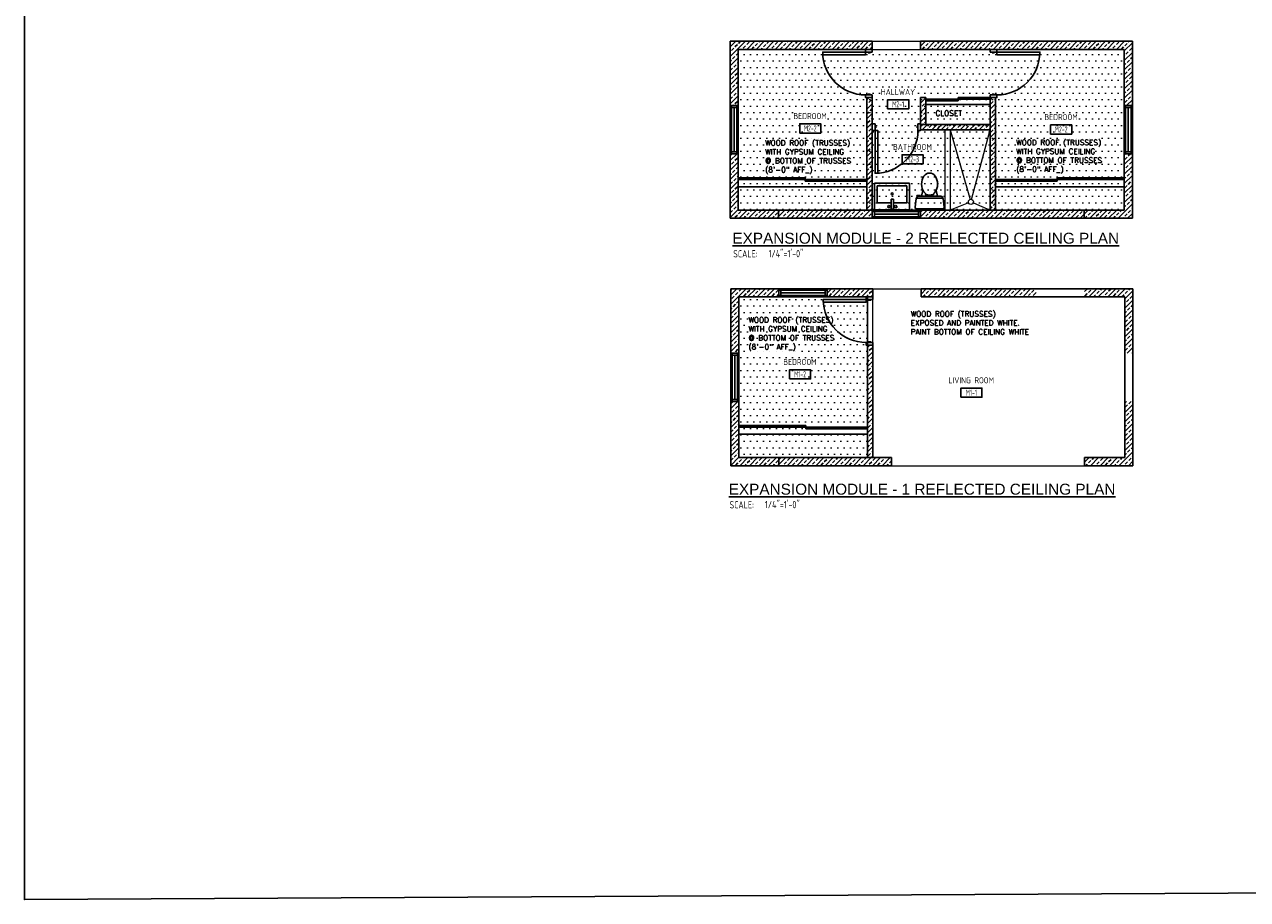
# Model space of a CAD drawing. Header units: inches. Extents: x -3803 to 30720, y -3756 to 4522.
# Tile 5 of 52: x 28593 to 29506, y -968 to -314. Entities that reach past the tile are written whole.
import ezdxf
from ezdxf.enums import TextEntityAlignment as Align

# ---------------------------------------------------------------- set-up
doc = ezdxf.new("R2010")
doc.units = ezdxf.units.IN
doc.header["$LTSCALE"] = 0.011
doc.header["$MEASUREMENT"] = 0
doc.linetypes.add('DASHED', pattern=[0.75, 0.5, -0.25])
doc.layers.get('0').update_dxf_attribs({"linetype": 'CONTINUOUS'})
doc.layers.get('Defpoints').update_dxf_attribs({"linetype": 'CONTINUOUS'})
for name, color, linetype in [('a-door', 2, 'CONTINUOUS'), ('FIXT', 8, 'CONTINUOUS'), ('G-SYMB', 1, 'CONTINUOUS'), ('Hatch-ExisWalls', 123, 'CONTINUOUS'), ('roof', 8, 'DASHED'), ('TEXT', 2, 'CONTINUOUS'), ('Walls', 5, 'CONTINUOUS')]:
    doc.layers.add(name, color=color, linetype=linetype)
doc.layers.add('DIM', color=4, linetype='CONTINUOUS', lineweight=13)
doc.styles.add('LAR', font='arial.ttf', dxfattribs={"height": 0.25})
doc.styles.add('MED', font='archstyl.shx', dxfattribs={"width": 0.8, "height": 0.125})
pattern_1 = [(0, (0, 19.24389424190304), (2.40625, 4.8125), [0, -4.8125])]
pattern_2 = [(45, (-19.32745017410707, -2720.423003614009), (-3.535533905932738, 3.535533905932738), []), (45, (-15.79191627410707, -2720.423003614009), (-3.535533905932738, 3.535533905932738), [2.5, -1.25])]
pattern_3 = [(45, (-18.96498607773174, -3499.399014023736), (-3.535533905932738, 3.535533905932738), []), (45, (-15.42945217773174, -3499.399014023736), (-3.535533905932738, 3.535533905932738), [2.5, -1.25])]

# ---------------------------------------------------------------- blocks, each defined once
blk = doc.blocks.new('*U5')
at = {"layer": 'a-door', "color": 2, "linetype": 'Continuous', "lineweight": -3}
for points in [[(2, 5), (4, 5), (4, 37), (2, 37)], [(2, 0), (0, 0), (0, 5), (2, 5)], [(2, 1.5), (2.5, 1.5), (2.5, 3), (2, 3)], [(34, 1.5), (33.5, 1.5), (33.5, 3), (34, 3)], [(34, 0), (36, 0), (36, 5), (34, 5)]]:
    blk.add_lwpolyline(points, close=True, dxfattribs=at)
at = {"layer": 'a-door', "color": 2, "linetype": 'Continuous', "lineweight": -3, "extrusion": (0, 0, -1)}
blk.add_arc((-2, 5), 32, 90, 180, dxfattribs=at)
blk = doc.blocks.new('A$C6F230B04')
at = {"ltscale": 48}
for p, q in [((0.8245002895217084, 18.90848391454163), (3.967940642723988e-09, 25.48698509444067)), ((20.80346801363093, 18.63257102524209), (0.9541245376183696, 18.63257102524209)), ((0.9922372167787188, 26.61134470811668), (20.74702643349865, 26.61134470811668)), ((2.04045035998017, 17.13257102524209), (1.03113153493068, 18.41411639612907)), ((20.70813211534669, 18.41411639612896), (19.69881329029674, 17.13257102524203)), ((21.7392636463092, 25.48698509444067), (20.91476336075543, 18.90848391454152)), ((3.977949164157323, 16.63257102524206), (1.477949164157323, 16.63257102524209)), ((19.69881329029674, 17.13257102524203), (2.04045035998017, 17.13257102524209)), ((5.956269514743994, 13.00324939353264), (4.903768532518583, 17.13257102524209)), ((15.78299413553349, 13.00324939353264), (16.8354951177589, 17.13257102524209))]:
    blk.add_line(p, q, dxfattribs=at)
for p, q in [((1.477949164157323, 17.13257102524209), (1.477949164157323, 16.63257102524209)), ((1.868855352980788, 17.13257102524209), (1.503820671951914, 17.13257102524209)), ((3.977949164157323, 17.13257102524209), (3.977949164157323, 16.63257102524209)), ((7.90369017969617, 15.45019969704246), (7.90369017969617, 16.08457497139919)), ((8.15369017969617, 16.33457497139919), (8.15369017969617, 16.33457497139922)), ((8.40369017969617, 15.8011839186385), (8.40369017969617, 16.08457497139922)), ((13.33557347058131, 15.8011839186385), (13.33557347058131, 16.08457497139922)), ((13.58557347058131, 16.33457497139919), (13.58557347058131, 16.33457497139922)), ((13.83557347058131, 15.45019969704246), (13.83557347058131, 16.08457497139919))]:
    blk.add_line(p, q)
for centre in [(8.15369017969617, 16.09396695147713), (13.58557347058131, 16.09396695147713)]:
    blk.add_circle(centre, 0.125)
for centre, radius, start, end in [((0.9922372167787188, 25.61134470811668), 1.000000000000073, 90, 187.1437757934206), ((1.816737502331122, 19.03284352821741), 0.9999999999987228, 187.1437757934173, 218.2232423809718), ((19.92252614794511, 19.03284352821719), 0.9999999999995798, 321.7767576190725, 352.8562242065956), ((20.74702643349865, 25.61134470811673), 1.000000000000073, 352.8562242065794, 90)]:
    blk.add_arc(centre, radius, start, end, dxfattribs=at)
for centre, start, end in [((8.15369017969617, 16.08457497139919), 90.00000000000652, 180), ((8.15369017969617, 16.08457497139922), 0, 90.00000000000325), ((13.58557347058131, 16.08457497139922), 89.99999999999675, 180), ((13.58557347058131, 16.08457497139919), 0, 89.99999999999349)]:
    blk.add_arc(centre, 0.25, start, end)
blk.add_ellipse((10.86963182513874, 8.247883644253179), major_axis=(0, 8.285400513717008), ratio=0.7241653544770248)
blk = doc.blocks.new('AINC-ROOMID')
at = {"layer": 'G-SYMB'}
blk.add_lwpolyline([(-0.2473152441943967, -0.3518933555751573), (0.2532671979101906, -0.3518933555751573), (0.2532671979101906, -0.1607061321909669), (-0.2473152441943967, -0.1607061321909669)], close=True, dxfattribs=at)
at = {"layer": 'G-SYMB', "color": 4, "linetype": 'Continuous', "style": 'MED', "oblique": -180, "text_generation_flag": 6}
for tag, p in [('%%UROOM-ID', (0, 0.2092985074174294)), ('%%USPAN', (0, 0))]:
    blk.add_attdef(tag, text='', height=0.125, rotation=180, dxfattribs=at).set_placement(p, align=Align.MIDDLE)
at = {"layer": 'G-SYMB', "color": 4, "linetype": 'Continuous', "style": 'MED', "text_generation_flag": 6, "width": 0.75}
blk.add_attdef('R-NUM', text='', height=0.125, rotation=180, dxfattribs=at).set_placement((0.002975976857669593, -0.2562997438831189), align=Align.MIDDLE)
blk = doc.blocks.new('AINC-TITLE')
at = {"layer": 'G-SYMB', "color": 4, "linetype": 'Continuous', "style": 'MED', "width": 0.75}
blk.add_text('SCALE:', height=0.125, dxfattribs=at).set_placement((-0.8802076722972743, -0.3073332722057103))
at = {"layer": 'G-SYMB', "color": 1, "linetype": 'Continuous', "style": 'LAR'}
blk.add_attdef('%%UDRAWING-TITLE', (-0.895149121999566, -0.07174532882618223), '', height=0.1875, dxfattribs=at)
at = {"layer": 'G-SYMB', "color": 4, "linetype": 'Continuous', "style": 'MED', "width": 0.75}
blk.add_attdef('SCALE', (-0.2765239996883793, -0.30362657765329), '', height=0.125, dxfattribs=at)
blk = doc.blocks.new('rcp')
h = blk.add_hatch()
h.set_pattern_fill('DOTS', color=1, scale=77)
h.set_pattern_definition(pattern_1)
h.paths.add_polyline_path([(27622.96415403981, 2410.811363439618), (27910.96415403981, 2410.811363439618), (27910.96415403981, 2290.811363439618), (27622.96415403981, 2290.811363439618)])
h = blk.add_hatch()
h.set_pattern_fill('DOTS', color=1, scale=77)
h.set_pattern_definition(pattern_1)
h.paths.add_polyline_path([(27623.32661813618, 2226.068770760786), (27719.32661813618, 2226.068770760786), (27719.32661813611, 2106.068770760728), (27623.32661813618, 2106.068770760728)])
at = {"color": 1}
for p, q in [((27722.96415403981, 2416.811363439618), (27758.96415403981, 2416.811363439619)), ((27776.96415403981, 2350.811363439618), (27776.96415403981, 2290.811363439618)), ((27780.96415403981, 2350.811363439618), (27780.96415403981, 2290.811363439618)), ((27780.96415403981, 2350.811363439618), (27796.03755794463, 2298.851048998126)), ((27797.05380734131, 2298.84634012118), (27810.96415403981, 2350.811363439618)), ((27794.71412913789, 2296.359070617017), (27780.96415403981, 2290.811363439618)), ((27798.36686055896, 2296.379318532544), (27810.96415403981, 2290.887866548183)), ((27723.32661813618, 2232.068770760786), (27759.32661813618, 2232.068770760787)), ((27719.32661813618, 2190.068770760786), (27719.32661813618, 2226.068770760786)), ((27723.32661813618, 2190.068770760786), (27723.32661813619, 2226.068770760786)), ((27737.32661813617, 2100.068770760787), (27881.32661813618, 2100.068770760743))]:
    blk.add_line(p, q, dxfattribs=at)
at = {"color": 4, "ltscale": 10}
blk.add_line((27622.96415403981, 2385.856832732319), (27622.96415403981, 2393.55290231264), dxfattribs=at)
at = {"color": 1}
for points in [[(27622.96415403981, 2410.811363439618), (27910.96415403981, 2410.811363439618), (27910.96415403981, 2290.811363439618), (27622.96415403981, 2290.811363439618), (27622.96415403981, 2410.811363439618)], [(27623.32661813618, 2226.068770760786), (27719.32661813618, 2226.068770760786), (27719.32661813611, 2106.068770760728), (27623.32661813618, 2106.068770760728), (27623.32661813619, 2226.068770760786)]]:
    blk.add_lwpolyline(points, dxfattribs=at)
blk.add_circle((27796.5370626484, 2296.988364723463), 1.928496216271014, dxfattribs=at)
at = {"layer": 'a-door', "color": 2, "linetype": 'Continuous', "lineweight": -3}
for p, q in [((27810.9641540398, 2373.561363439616), (27762.96415403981, 2373.561363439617)), ((27810.9641540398, 2374.811363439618), (27786.96415403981, 2374.811363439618)), ((27786.96415403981, 2374.811363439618), (27786.96415403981, 2372.311363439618)), ((27786.96415403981, 2372.311363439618), (27762.96415403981, 2372.311363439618)), ((27622.96415403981, 2314.811363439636), (27672.96415403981, 2314.811363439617)), ((27622.96415403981, 2313.561363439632), (27718.96415403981, 2313.561363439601)), ((27672.96415403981, 2314.811363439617), (27672.96415403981, 2312.311363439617)), ((27672.96415403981, 2312.311363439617), (27718.96415403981, 2312.3113634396)), ((27910.96415403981, 2313.561363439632), (27814.96415403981, 2313.561363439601)), ((27860.96415403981, 2312.311363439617), (27814.96415403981, 2312.3113634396)), ((27910.96415403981, 2314.811363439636), (27860.96415403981, 2314.811363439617)), ((27860.96415403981, 2314.811363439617), (27860.96415403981, 2312.311363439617)), ((27623.32661813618, 2130.068770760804), (27673.32661813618, 2130.068770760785)), ((27623.32661813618, 2128.8187707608), (27719.32661813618, 2128.818770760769)), ((27673.32661813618, 2130.068770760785), (27673.32661813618, 2127.568770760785)), ((27673.32661813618, 2127.568770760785), (27719.32661813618, 2127.568770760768))]:
    blk.add_line(p, q, dxfattribs=at)
at = {"layer": 'a-door'}
for p, q in [((27616.96415403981, 2368.811363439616), (27616.96415536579, 2332.811363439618)), ((27617.96415403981, 2367.311363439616), (27617.96415403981, 2332.81136543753)), ((27619.96415403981, 2367.311363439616), (27619.96415403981, 2334.31136543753)), ((27621.96415403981, 2367.311363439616), (27621.96415403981, 2332.81136543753)), ((27622.96415403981, 2368.811363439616), (27622.96415403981, 2332.811363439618)), ((27910.96415403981, 2368.811363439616), (27910.96415403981, 2332.811363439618)), ((27911.96415403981, 2367.311363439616), (27911.96415403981, 2332.81136543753)), ((27913.96415403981, 2367.311363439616), (27913.96415403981, 2334.31136543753)), ((27915.96415403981, 2367.311363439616), (27915.96415403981, 2332.81136543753)), ((27916.96415403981, 2368.811363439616), (27916.96415271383, 2332.811363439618)), ((27722.96415403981, 2290.811362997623), (27758.96415403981, 2290.811362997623)), ((27722.96415403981, 2284.811362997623), (27758.96415403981, 2284.811364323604)), ((27724.46415403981, 2289.811362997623), (27758.9641520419, 2289.811362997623)), ((27724.46415403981, 2287.811362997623), (27757.4641520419, 2287.811362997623)), ((27724.46415403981, 2285.811362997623), (27758.9641520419, 2285.811362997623)), ((27653.32661813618, 2232.068770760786), (27689.32661813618, 2232.068770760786)), ((27654.82661813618, 2231.068770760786), (27689.32661613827, 2231.068770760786)), ((27654.82661813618, 2229.068770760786), (27687.82661613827, 2229.068770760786)), ((27654.82661813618, 2227.068770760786), (27689.32661613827, 2227.068770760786)), ((27653.32661813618, 2226.068770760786), (27689.32661813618, 2226.068772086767)), ((27617.32661813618, 2184.068770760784), (27617.32661946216, 2148.068770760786)), ((27618.32661813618, 2182.568770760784), (27618.32661813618, 2148.068772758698)), ((27620.32661813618, 2182.568770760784), (27620.32661813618, 2149.568772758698)), ((27622.32661813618, 2182.568770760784), (27622.32661813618, 2148.068772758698)), ((27623.32661813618, 2184.068770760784), (27623.32661813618, 2148.068770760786))]:
    blk.add_line(p, q, dxfattribs=at)
for points in [[(27617.96415403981, 2368.811363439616), (27617.96415403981, 2367.311363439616), (27621.96415403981, 2367.311363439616), (27621.96415403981, 2368.811363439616)], [(27915.96415403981, 2368.811363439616), (27915.96415403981, 2367.311363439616), (27911.96415403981, 2367.311363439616), (27911.96415403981, 2368.811363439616)], [(27617.96415403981, 2334.31136543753), (27617.96415403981, 2332.81136543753), (27621.96415403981, 2332.81136543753), (27621.96415403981, 2334.31136543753)], [(27915.96415403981, 2334.31136543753), (27915.96415403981, 2332.81136543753), (27911.96415403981, 2332.81136543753), (27911.96415403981, 2334.31136543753)], [(27722.96415403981, 2285.811362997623), (27724.46415403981, 2285.811362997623), (27724.46415403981, 2289.811362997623), (27722.96415403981, 2289.811362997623)], [(27757.4641520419, 2285.811362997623), (27758.9641520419, 2285.811362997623), (27758.9641520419, 2289.811362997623), (27757.4641520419, 2289.811362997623)], [(27653.32661813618, 2227.068770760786), (27654.82661813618, 2227.068770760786), (27654.82661813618, 2231.068770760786), (27653.32661813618, 2231.068770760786)], [(27687.82661613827, 2227.068770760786), (27689.32661613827, 2227.068770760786), (27689.32661613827, 2231.068770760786), (27687.82661613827, 2231.068770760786)], [(27618.32661813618, 2184.068770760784), (27618.32661813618, 2182.568770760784), (27622.32661813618, 2182.568770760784), (27622.32661813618, 2184.068770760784)], [(27618.32661813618, 2149.568772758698), (27618.32661813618, 2148.068772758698), (27622.32661813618, 2148.068772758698), (27622.32661813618, 2149.568772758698)]]:
    blk.add_lwpolyline(points, close=True, dxfattribs=at)
at = {"layer": 'FIXT'}
for p, q in [((27724.63415693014, 2311.046193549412), (27750.63415693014, 2311.046193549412)), ((27724.63415693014, 2291.046193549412), (27724.63415693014, 2311.046193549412)), ((27726.63415693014, 2309.046193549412), (27748.63415693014, 2309.046193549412)), ((27726.63415693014, 2296.292219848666), (27726.63415693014, 2309.046193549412)), ((27748.63415693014, 2309.046193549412), (27748.63415693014, 2296.292219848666)), ((27750.63415693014, 2311.046193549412), (27750.63415693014, 2291.046193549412)), ((27750.63415693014, 2291.046193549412), (27724.63415693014, 2291.046193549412)), ((27737.08788900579, 2296.292219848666), (27726.63415693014, 2296.292219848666)), ((27737.08788900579, 2299.076147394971), (27737.08788900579, 2291.635604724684)), ((27738.68996421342, 2299.076147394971), (27737.08788900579, 2299.076147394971)), ((27737.08788900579, 2291.635604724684), (27738.68996421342, 2291.635604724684)), ((27738.68996421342, 2291.635604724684), (27738.68996421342, 2299.076147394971)), ((27748.63415693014, 2296.292219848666), (27738.68996421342, 2296.292219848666))]:
    blk.add_line(p, q, dxfattribs=at)
for centre, radius in [((27737.77448197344, 2302.968108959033), 0.6865929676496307), ((27735.37140658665, 2293.40992917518), 0.9154448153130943), ((27740.46363152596, 2293.40992917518), 0.9154448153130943)]:
    blk.add_circle(centre, radius, dxfattribs=at)
at = {"layer": 'roof', "ltscale": 53}
for p, q in [((27762.96415403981, 2369.566303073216), (27810.9641540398, 2369.566303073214)), ((27718.96415403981, 2308.316303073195), (27622.96415403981, 2308.316303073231)), ((27814.96415403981, 2308.316303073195), (27910.96415403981, 2308.316303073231)), ((27719.32661813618, 2123.573710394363), (27623.32661813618, 2123.573710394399))]:
    blk.add_line(p, q, dxfattribs=at)
at = {"layer": 'Walls'}
for p, q in [((27616.96415403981, 2416.811363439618), (27722.96415403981, 2416.811363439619)), ((27616.96415403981, 2284.811363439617), (27616.96415403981, 2416.811363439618)), ((27622.96415403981, 2410.811363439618), (27722.96415403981, 2410.811363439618)), ((27622.96415403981, 2290.811363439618), (27622.96415403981, 2410.811363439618)), ((27722.96415403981, 2416.811363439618), (27722.96415403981, 2410.811363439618)), ((27758.96415403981, 2416.811363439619), (27916.96415403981, 2416.811363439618)), ((27758.96415403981, 2416.811363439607), (27758.96415403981, 2410.811363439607)), ((27758.96415403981, 2410.811363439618), (27910.96415403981, 2410.811363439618)), ((27910.96415403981, 2410.811363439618), (27910.96415403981, 2290.811363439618)), ((27916.96415403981, 2416.811363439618), (27916.96415403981, 2284.811363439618)), ((27718.96415403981, 2374.811363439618), (27718.96415403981, 2290.811363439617)), ((27722.96415403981, 2374.811363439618), (27722.96415403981, 2290.811363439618)), ((27758.96415403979, 2355.311363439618), (27758.96415403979, 2374.811363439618)), ((27762.96415403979, 2374.811363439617), (27758.96415403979, 2374.811363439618)), ((27762.96415403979, 2354.811363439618), (27762.96415403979, 2374.811363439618)), ((27810.96415403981, 2374.811363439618), (27810.96415403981, 2290.811363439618)), ((27814.96415403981, 2374.811363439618), (27814.96415403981, 2290.811363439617)), ((27622.96415403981, 2368.811363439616), (27616.96415403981, 2368.811363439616)), ((27910.96415403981, 2368.811363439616), (27916.96415403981, 2368.811363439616)), ((27810.96415403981, 2354.811363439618), (27758.96415403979, 2354.811363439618)), ((27758.96415403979, 2354.811363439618), (27758.96415403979, 2350.811363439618)), ((27810.96415403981, 2350.811363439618), (27758.96415403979, 2350.811363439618)), ((27622.96415403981, 2332.811363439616), (27616.96415536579, 2332.811363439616)), ((27910.96415403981, 2332.811363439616), (27916.96415271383, 2332.811363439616)), ((27910.96415403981, 2290.811363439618), (27622.96415403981, 2290.811363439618)), ((27652.96415845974, 2290.811363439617), (27652.96415868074, 2284.811363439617)), ((27722.96415403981, 2290.811362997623), (27722.96415403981, 2284.811362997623)), ((27758.96415403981, 2290.811362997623), (27758.96415403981, 2284.811364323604)), ((27880.9641540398, 2290.811363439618), (27880.9641540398, 2284.811363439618)), ((27916.96415403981, 2284.811363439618), (27616.96415403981, 2284.811363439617)), ((27617.32661813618, 2232.068770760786), (27723.32661813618, 2232.068770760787)), ((27617.32661813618, 2100.068770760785), (27617.32661813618, 2232.068770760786)), ((27653.32661813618, 2232.068770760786), (27653.32661813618, 2226.068770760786)), ((27689.32661813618, 2232.068770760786), (27689.32661813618, 2226.068772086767)), ((27723.32661813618, 2232.068770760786), (27723.32661813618, 2226.068770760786)), ((27759.32661813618, 2232.068770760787), (27917.32661813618, 2232.068770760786)), ((27759.32661813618, 2232.068770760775), (27759.32661813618, 2226.068770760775)), ((27917.32661813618, 2232.068770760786), (27917.32661813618, 2100.068770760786)), ((27623.32661813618, 2226.068770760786), (27723.32661813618, 2226.068770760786)), ((27623.32661813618, 2106.068770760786), (27623.32661813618, 2226.068770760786)), ((27759.32661813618, 2226.068770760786), (27911.32661813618, 2226.068770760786)), ((27911.32661813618, 2226.068770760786), (27911.32661813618, 2106.068770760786)), ((27623.32661813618, 2184.068770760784), (27617.32661813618, 2184.068770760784)), ((27719.32661813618, 2190.068770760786), (27719.32661813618, 2106.068770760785)), ((27723.32661813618, 2190.068770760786), (27723.32661813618, 2106.068770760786)), ((27623.32661813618, 2148.068770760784), (27617.32661946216, 2148.068770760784)), ((27737.32661813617, 2100.068770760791), (27617.32661813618, 2100.068770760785)), ((27737.32661813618, 2106.068770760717), (27623.32661813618, 2106.068770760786)), ((27653.32661813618, 2106.068770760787), (27653.32661813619, 2100.068770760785)), ((27737.32661813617, 2100.068770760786), (27737.32661813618, 2106.068770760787)), ((27737.32661813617, 2100.068770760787), (27737.32661813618, 2106.068770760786)), ((27911.32661813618, 2106.068770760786), (27881.32661813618, 2106.068770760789)), ((27881.32661813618, 2100.068770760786), (27881.32661813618, 2106.068770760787)), ((27917.32661813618, 2100.068770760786), (27881.32661813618, 2100.068770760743))]:
    blk.add_line(p, q, dxfattribs=at)
ref = blk.add_blockref('AINC-ROOMID', (27742.12786377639, 2379.027747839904), dxfattribs=dict(xscale=31.40809428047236, yscale=35.94597718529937, zscale=31.40809428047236))
ref.add_attrib('%%USPAN', 'HALLWAY', dxfattribs={"layer": 'G-SYMB', "color": 4, "linetype": 'Continuous', "height": 4.493247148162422, "rotation": 180, "style": 'MED', "text_generation_flag": 6, "width": 0.8737582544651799}).set_placement((27742.12786377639, 2379.027747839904), align=Align.MIDDLE)
ref.add_attrib('R-NUM', 'M2-1', dxfattribs={"layer": 'G-SYMB', "color": 4, "linetype": 'Continuous', "height": 4.493247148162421, "rotation": 180, "style": 'MED', "text_generation_flag": 6, "width": 0.6553186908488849}).set_placement((27742.22133353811, 2369.814803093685), align=Align.MIDDLE)
ref = blk.add_blockref('AINC-ROOMID', (27676.52810795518, 2361.023952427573), dxfattribs=dict(xscale=31.40809428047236, yscale=35.94597718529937, zscale=31.40809428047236))
ref.add_attrib('%%USPAN', 'BEDROOM', dxfattribs={"layer": 'G-SYMB', "color": 4, "linetype": 'Continuous', "height": 4.493247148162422, "rotation": 180, "style": 'MED', "text_generation_flag": 6, "width": 0.8737582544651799}).set_placement((27676.52810795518, 2361.023952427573), align=Align.MIDDLE)
ref.add_attrib('R-NUM', 'M2-2', dxfattribs={"layer": 'G-SYMB', "color": 4, "linetype": 'Continuous', "height": 4.493247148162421, "rotation": 180, "style": 'MED', "text_generation_flag": 6, "width": 0.6553186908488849}).set_placement((27676.6215777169, 2351.811007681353), align=Align.MIDDLE)
ref = blk.add_blockref('AINC-ROOMID', (27863.78669480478, 2360.255838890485), dxfattribs=dict(xscale=31.40809428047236, yscale=35.94597718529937, zscale=31.40809428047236))
ref.add_attrib('%%USPAN', 'BEDROOM', dxfattribs={"layer": 'G-SYMB', "color": 4, "linetype": 'Continuous', "height": 4.493247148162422, "rotation": 180, "style": 'MED', "text_generation_flag": 6, "width": 0.8737582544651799}).set_placement((27863.78669480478, 2360.255838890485), align=Align.MIDDLE)
ref.add_attrib('R-NUM', 'M2-2', dxfattribs={"layer": 'G-SYMB', "color": 4, "linetype": 'Continuous', "height": 4.493247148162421, "rotation": 180, "style": 'MED', "text_generation_flag": 6, "width": 0.6553186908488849}).set_placement((27863.88016456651, 2351.042894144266), align=Align.MIDDLE)
ref = blk.add_blockref('AINC-ROOMID', (27752.8870133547, 2337.980893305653), dxfattribs=dict(xscale=31.40809428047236, yscale=35.94597718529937, zscale=31.40809428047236))
ref.add_attrib('%%USPAN', 'BATHROOM', dxfattribs={"layer": 'G-SYMB', "color": 4, "linetype": 'Continuous', "height": 4.493247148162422, "rotation": 180, "style": 'MED', "text_generation_flag": 6, "width": 0.8737582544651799}).set_placement((27752.8870133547, 2337.980893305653), align=Align.MIDDLE)
ref.add_attrib('R-NUM', 'M2-3', dxfattribs={"layer": 'G-SYMB', "color": 4, "linetype": 'Continuous', "height": 4.493247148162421, "rotation": 180, "style": 'MED', "text_generation_flag": 6, "width": 0.6553186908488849}).set_placement((27752.98048311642, 2328.767948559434), align=Align.MIDDLE)
ref = blk.add_blockref('AINC-ROOMID', (27668.97314118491, 2177.49682840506), dxfattribs=dict(xscale=31.40809428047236, yscale=35.94597718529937, zscale=31.40809428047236))
ref.add_attrib('%%USPAN', 'BEDROOM', dxfattribs={"layer": 'G-SYMB', "color": 4, "linetype": 'Continuous', "height": 4.493247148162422, "rotation": 180, "style": 'MED', "text_generation_flag": 6, "width": 0.8737582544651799}).set_placement((27668.97314118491, 2177.49682840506), align=Align.MIDDLE)
ref.add_attrib('R-NUM', 'M1-2', dxfattribs={"layer": 'G-SYMB', "color": 4, "linetype": 'Continuous', "height": 4.493247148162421, "rotation": 180, "style": 'MED', "text_generation_flag": 6, "width": 0.6553186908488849}).set_placement((27669.06661094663, 2168.28388365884), align=Align.MIDDLE)
ref = blk.add_blockref('AINC-ROOMID', (27796.80134215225, 2163.812257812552), dxfattribs=dict(xscale=31.40809428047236, yscale=35.94597718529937, zscale=31.40809428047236))
ref.add_attrib('%%USPAN', 'LIVING ROOM', dxfattribs={"layer": 'G-SYMB', "color": 4, "linetype": 'Continuous', "height": 4.493247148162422, "rotation": 180, "style": 'MED', "text_generation_flag": 6, "width": 0.8737582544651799}).set_placement((27796.80134215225, 2163.812257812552), align=Align.MIDDLE)
ref.add_attrib('R-NUM', 'M1-1', dxfattribs={"layer": 'G-SYMB', "color": 4, "linetype": 'Continuous', "height": 4.493247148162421, "rotation": 180, "style": 'MED', "text_generation_flag": 6, "width": 0.6553186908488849}).set_placement((27796.89481191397, 2154.599313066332), align=Align.MIDDLE)
at = {"layer": 'a-door', "color": 2, "linetype": 'Continuous', "lineweight": -3}
for p, xscale, rotation in [((27722.96415403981, 2410.811363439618), -1.000000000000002, 90), ((27722.96415403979, 2355.311363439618), -1, 180), ((27723.32661813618, 2226.068770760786), -1.000000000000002, 90)]:
    blk.add_blockref('*U5', p, dxfattribs=dict(at, xscale=xscale, rotation=rotation))
at = {"layer": 'a-door', "color": 2, "linetype": 'Continuous', "lineweight": -3, "rotation": 270}
blk.add_blockref('*U5', (27810.96415403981, 2410.811363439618), dxfattribs=at)
at = {"layer": 'DIM', "xscale": 43.66204933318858, "yscale": 43.66204933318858, "zscale": 43.66204933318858}
for p, values in [((27657.64902229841, 2268.893417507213), {'%%UDRAWING-TITLE': '%%UEXPANSION MODULE - 2 REFLECTED CEILING PLAN', 'SCALE': '1/4"=1\'-0"'}), ((27654.90789811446, 2081.554920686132), {'%%UDRAWING-TITLE': '%%UEXPANSION MODULE - 1 REFLECTED CEILING PLAN', 'SCALE': '1/4"=1\'-0"'})]:
    blk.add_blockref('AINC-TITLE', p, dxfattribs=at).add_auto_attribs(values)
at = {"layer": 'FIXT', "xscale": -1, "rotation": 180}
blk.add_blockref('A$C6F230B04', (27754.80999968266, 2318.478600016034), dxfattribs=at)
at = {"layer": 'TEXT', "color": 2, "char_height": 4.000692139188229, "width": 137.2542559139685, "attachment_point": 1}
for s, insert in [('{\\Fromans|c0;CLOSET}', (27770.05758463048, 2365.131641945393)), ('{\\Fromans|c0;WOOD ROOF (TRUSSES)\\PWITH GYPSUM CEILING \\P@ BOTTOM OF TRUSSES \\P(8\'-0" AFF_)}', (27642.96229817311, 2343.023734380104)), ('{\\Fromans|c0;WOOD ROOF (TRUSSES)\\PWITH GYPSUM CEILING \\P@ BOTTOM OF TRUSSES \\P(8\'-0" AFF_)}', (27830.30729903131, 2343.345918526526)), ('{\\Fromans|c0;WOOD ROOF (TRUSSES)\\PWITH GYPSUM CEILING \\P@ BOTTOM OF TRUSSES \\P(8\'-0" AFF_)}', (27630.52475715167, 2210.826746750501)), ('{\\Fromans|c0;WOOD ROOF (TRUSSES)\\PEXPOSED AND PAINTED WHITE.\\PPAINT BOTTOM OF CEILING WHITE }', (27751.61644822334, 2215.327879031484))]:
    blk.add_mtext(s, dxfattribs=dict(at, insert=insert))

msp = doc.modelspace()

# ---------------------------------------------------------------- hatches: boundary and pattern name
at = {"layer": 'Hatch-ExisWalls'}
h = msp.add_hatch(dxfattribs=at)
h.set_pattern_fill('ANSI33', color=4, scale=20)
h.set_pattern_definition(pattern_2)
h.paths.add_polyline_path([(29125.67246876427, -327.0675833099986), (29119.67246876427, -327.0675833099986), (29119.67246876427, -333.0675833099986), (29125.67246876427, -333.0675833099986)])
h.paths.add_polyline_path([(29125.67246876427, -333.0675833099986), (29119.67246876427, -333.0675833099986), (29119.67246876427, -375.0675833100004), (29125.67246876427, -375.0675833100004)])
h.paths.add_polyline_path([(29125.67246876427, -411.0675833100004), (29119.67246876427, -411.0675833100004), (29119.67246876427, -453.0675833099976), (29125.67246876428, -453.0675833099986)])
h.paths.add_polyline_path([(29125.67246876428, -453.0675833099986), (29119.67246876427, -453.0675833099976), (29119.67246876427, -459.0675833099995), (29125.67246876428, -459.0675833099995)])
h.paths.add_polyline_path([(29155.67247318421, -453.0675833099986), (29125.67246876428, -453.0675833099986), (29125.67246876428, -459.0675833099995), (29155.67247340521, -459.0675833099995)])
h.paths.add_polyline_path([(29225.67246876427, -453.0675833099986), (29155.67247318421, -453.0675833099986), (29155.67247340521, -459.0675833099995), (29225.67246876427, -459.0675833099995)])
h.paths.add_polyline_path([(29383.67246876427, -453.0675833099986), (29261.67246876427, -453.0675833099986), (29261.67246876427, -459.0675833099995), (29383.67246876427, -459.0675833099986)])
h.paths.add_polyline_path([(29413.67246876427, -453.0675833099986), (29383.67246876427, -453.0675833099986), (29383.67246876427, -459.0675833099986), (29413.67246876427, -459.0675833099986)])
h.paths.add_polyline_path([(29419.67246876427, -453.0675833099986), (29413.67246876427, -453.0675833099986), (29413.67246876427, -459.0675833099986), (29419.67246876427, -459.0675833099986)])
h.paths.add_polyline_path([(29419.67246876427, -411.0675833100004), (29413.67246876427, -411.0675833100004), (29413.67246876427, -453.0675833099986), (29419.67246876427, -453.0675833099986)])
h.paths.add_polyline_path([(29419.67246876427, -333.0675833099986), (29413.67246876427, -333.0675833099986), (29413.67246876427, -375.0675833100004), (29419.67246876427, -375.0675833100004)])
h.paths.add_polyline_path([(29419.67246876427, -327.0675833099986), (29413.67246876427, -327.0675833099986), (29413.67246876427, -333.0675833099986), (29419.67246876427, -333.0675833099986)])
h.paths.add_polyline_path([(29413.67246876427, -327.0675833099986), (29383.67246876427, -327.0675833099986), (29383.67246876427, -333.0675833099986), (29413.67246876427, -333.0675833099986)])
h.paths.add_polyline_path([(29383.67246876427, -327.0675833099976), (29261.67246876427, -327.0675833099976), (29261.67246876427, -333.0675833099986), (29383.67246876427, -333.0675833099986)])
h = msp.add_hatch(dxfattribs=at)
h.set_pattern_fill('ANSI33', color=4, scale=20)
h.set_pattern_definition(pattern_2)
h.paths.add_polyline_path([(29155.67246876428, -327.0675833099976), (29125.67246876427, -327.0675833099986), (29125.67246876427, -333.0675833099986), (29155.67246876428, -333.0675833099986)])
h.paths.add_polyline_path([(29225.67246876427, -327.0675833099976), (29155.67246876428, -327.0675833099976), (29155.67246876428, -333.0675833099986), (29225.67246876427, -333.0675833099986)])
h = msp.add_hatch(dxfattribs=at)
h.set_pattern_fill('ANSI33', color=4, scale=20)
h.set_pattern_definition(pattern_2)
h.paths.add_polyline_path([(29225.67246876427, -369.0675833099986), (29221.67246876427, -369.0675833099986), (29221.67246876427, -453.0675833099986), (29225.67246876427, -453.0675833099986)])
h.paths.add_polyline_path([(29317.67246876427, -369.0675833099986), (29313.67246876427, -369.0675833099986), (29313.67246876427, -453.0675833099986), (29317.67246876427, -453.0675833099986)])
h.paths.add_polyline_path([(29313.67246876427, -389.0675833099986), (29261.67246876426, -389.0675833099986), (29261.67246876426, -393.0675833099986), (29313.67246876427, -393.0675833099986)])
h.paths.add_polyline_path([(29265.67246876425, -369.0675833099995), (29261.67246876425, -369.0675833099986), (29261.67246876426, -388.5675833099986), (29261.67246876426, -389.0675833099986), (29265.67246876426, -389.0675833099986)])
h = msp.add_hatch(dxfattribs=at)
h.set_pattern_fill('ANSI33', color=4, scale=20)
h.set_pattern_definition(pattern_3)
h.paths.add_polyline_path([(29126.03493286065, -595.8101759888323), (29120.03493286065, -595.8101759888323), (29120.03493286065, -643.8101759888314), (29156.03493286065, -643.8101759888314), (29156.03493286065, -637.8101759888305), (29126.03493286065, -637.8101759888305)])
h.paths.add_polyline_path([(29420.03493286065, -595.8101759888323), (29414.03493286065, -595.8101759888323), (29414.03493286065, -637.8101759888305), (29384.03493286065, -637.8101759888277), (29384.03493286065, -643.8101759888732), (29420.03493286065, -643.8101759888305)])
h.paths.add_polyline_path([(29156.03493286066, -517.8101759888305), (29156.03493286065, -511.8101759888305), (29120.03493286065, -511.8101759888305), (29120.03493286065, -559.8101759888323), (29126.03493286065, -559.8101759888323), (29126.03493286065, -517.8101759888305)])
h.paths.add_polyline_path([(29192.03493286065, -511.8101759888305), (29192.03493286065, -517.8101759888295), (29192.12763076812, -517.8101759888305), (29192.12763076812, -511.8101759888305)])
h.paths.add_polyline_path([(29414.03493286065, -559.8101759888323), (29420.03493286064, -559.8101759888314), (29420.03493286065, -511.8101759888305), (29384.03493286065, -511.8101759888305), (29384.03493286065, -517.8101759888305), (29414.03493286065, -517.8101759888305)])
h = msp.add_hatch(dxfattribs=at)
h.set_pattern_fill('ANSI33', color=4, scale=20)
h.set_pattern_definition(pattern_3)
h.paths.add_polyline_path([(29226.03493286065, -511.8101759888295), (29192.03493286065, -511.8101759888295), (29192.03493286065, -517.8101759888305), (29226.03493286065, -517.8101759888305)])
h.paths.add_polyline_path([(29348.03493286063, -516.8101766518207), (29348.03493286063, -511.8101766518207), (29262.03493286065, -511.8101759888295), (29262.03493286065, -517.8101759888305)])
h = msp.add_hatch(dxfattribs=at)
h.set_pattern_fill('ANSI33', color=4, scale=20)
h.set_pattern_definition(pattern_3)
h.paths.add_polyline_path([(29226.03493286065, -553.8101759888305), (29222.03493286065, -553.8101759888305), (29222.03493286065, -637.8101759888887), (29226.03493286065, -637.8101759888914)])
h = msp.add_hatch(dxfattribs=at)
h.set_pattern_fill('ANSI33', color=4, scale=20)
h.set_pattern_definition(pattern_3)
h.paths.add_polyline_path([(29240.03493286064, -637.8101759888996), (29156.03493286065, -637.8101759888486), (29156.03493286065, -643.8101759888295), (29240.03493286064, -643.810175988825)])

# ---------------------------------------------------------------- linework, layer by layer
at = {"layer": 'Defpoints', "ltscale": 10}
msp.add_lwpolyline([(28593.07861454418, 156.8328460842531), (30720.14174119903, 156.8328460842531), (30720.14174119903, -956.4692447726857), (28593.07861454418, -967.6646148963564)], close=True, dxfattribs=at)

# ---------------------------------------------------------------- block references
at = {"layer": 'DIM'}
msp.add_blockref('rcp', (1502.708314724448, -2743.878946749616), dxfattribs=at)

doc.saveas('drawing.dxf')
